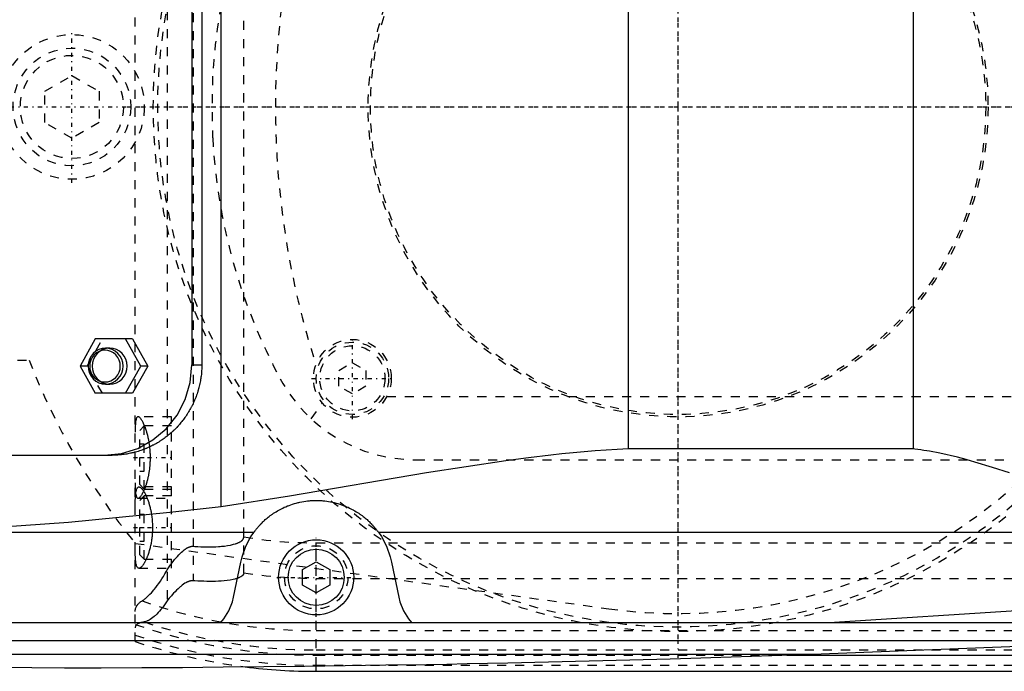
# Model space of a CAD drawing. Extents: x -602 to 174, y -90 to 90.
# Tile 8 of 14: x -373 to -264, y -62 to 10. Entities that reach past the tile are written whole.
import ezdxf

# ---------------------------------------------------------------- set-up
doc = ezdxf.new("R2010")
doc.units = 0
doc.linetypes.add('CENTER', pattern=[1.5, 0.45, -0.5, 0.05, -0.5])
doc.linetypes.add('DASHED', pattern=[2, 1, -1])
for name, color, linetype in [('AM_0', 7, 'CONTINUOUS'), ('AM_3', 7, 'DASHED'), ('AM_7', 7, 'CENTER')]:
    doc.layers.add(name, color=color, linetype=linetype)

msp = doc.modelspace()

# ---------------------------------------------------------------- linework, layer by layer
at = {"layer": 'AM_0', "color": 7, "linetype": 'CONTINUOUS'}
for p, q in [((-350.5, -44.22), (-350.5, 44.22)), ((-305.5, -37.8), (-305.5, 37.8)), ((-274, -37.8), (-274, 37.8)), ((-353.75, 28.5), (-353.75, -28.5)), ((-352.64, 28.5), (-352.64, -28.5)), ((-364.41, -25.65), (-366.08, -28.65)), ((-360.29, -25.65), (-364.41, -25.65)), ((-359.39, -28.65), (-361.06, -25.65)), ((-360.29, -25.65), (-358.61, -28.65)), ((-362.82, -26.65), (-363.27, -26.65)), ((-366.08, -28.65), (-364.41, -31.65)), ((-361.06, -31.65), (-359.39, -28.65)), ((-358.61, -28.65), (-360.29, -31.65)), ((-358.61, -28.65), (-359.39, -28.65)), ((-353.75, -28.5), (-352.64, -28.5)), ((-363.27, -30.65), (-362.82, -30.65)), ((-360.29, -31.65), (-364.41, -31.65)), ((-274, -37.8), (-305.5, -37.8)), ((-450.34, -38.5), (-362.55, -38.5)), ((-383.81, -47), (-346.87, -47)), ((-333.13, -47), (-240.66, -47)), ((-349.12, -54.2), (-348.33, -50.31)), ((-341.5, -51.13), (-340, -50.27)), ((-341.5, -52.87), (-341.5, -51.13)), ((-340, -50.27), (-338.5, -51.13)), ((-338.5, -51.13), (-338.5, -52.87)), ((-331.67, -50.31), (-330.88, -54.2)), ((-340, -53.73), (-341.5, -52.87)), ((-338.5, -52.87), (-340, -53.73)), ((-283.32, -57), (-260, -55.5)), ((-494.4, -57), (-242.93, -57)), ((-462.76, -59), (-252.3, -59)), ((-285.14, -60.5), (-260, -59.5)), ((-431.04, -60.5), (-285.14, -60.5)), ((-287.95, -60.6), (50, -60.6)), ((-340, -62.39), (-340, -61.82)), ((-340, -62.39), (50, -62.39))]:
    msp.add_line(p, q, dxfattribs=at)
for points in [[(-363.27, -26.65), (-363.65, -26.69), (-364.01, -26.8), (-364.35, -26.99), (-364.64, -27.24), (-364.88, -27.54), (-365.06, -27.88), (-365.17, -28.26), (-365.21, -28.65), (-365.17, -29.04), (-365.06, -29.42), (-364.88, -29.76), (-364.64, -30.06), (-364.35, -30.31), (-364.01, -30.5), (-363.65, -30.61), (-363.27, -30.65), (-362.9, -30.61), (-362.53, -30.5), (-362.2, -30.31), (-361.91, -30.06), (-361.67, -29.76), (-361.49, -29.42), (-361.38, -29.04), (-361.34, -28.65), (-361.38, -28.26), (-361.49, -27.88), (-361.67, -27.54), (-361.91, -27.24), (-362.2, -26.99), (-362.53, -26.8), (-362.9, -26.69)], [(-363.34, -30.4), (-363.01, -30.37), (-362.69, -30.27), (-362.4, -30.11), (-362.14, -29.89), (-361.93, -29.62), (-361.78, -29.32), (-361.68, -28.99), (-361.65, -28.65), (-361.68, -28.31), (-361.78, -27.98), (-361.93, -27.68), (-362.14, -27.41), (-362.4, -27.19), (-362.69, -27.03), (-363.01, -26.93), (-363.34, -26.9), (-363.67, -26.93), (-363.99, -27.03), (-364.28, -27.19), (-364.53, -27.41), (-364.74, -27.68), (-364.9, -27.98), (-365, -28.31), (-365.03, -28.65), (-365, -28.99), (-364.9, -29.32), (-364.74, -29.62), (-364.53, -29.89), (-364.28, -30.11), (-363.99, -30.27), (-363.67, -30.37)]]:
    msp.add_lwpolyline(points, close=True, dxfattribs=at)
for points in [[(-362.82, -30.65), (-362.44, -30.61), (-362.08, -30.5), (-361.75, -30.31), (-361.45, -30.06), (-361.21, -29.76), (-361.04, -29.42), (-360.93, -29.04), (-360.89, -28.65), (-360.93, -28.26), (-361.04, -27.88), (-361.21, -27.54), (-361.45, -27.24), (-361.75, -26.99), (-362.08, -26.8), (-362.44, -26.69), (-362.82, -26.65)], [(-363.41, -38.5), (-361.52, -38.31), (-359.71, -37.74), (-358.04, -36.81), (-356.58, -35.57), (-355.38, -34.06), (-354.48, -32.33), (-353.93, -30.45), (-353.75, -28.5)]]:
    msp.add_lwpolyline(points, dxfattribs=at)
for points in [[(-352.64, -28.5, 0), (-352.64, -28.57, 0), (-352.64, -28.71, 0), (-352.64, -28.85, 0), (-352.65, -28.92, 0), (-352.65, -28.99, 0), (-352.66, -29.14, 0), (-352.67, -29.28, 0), (-352.68, -29.42, 0), (-352.69, -29.56, 0), (-352.71, -29.71, 0), (-352.72, -29.78, 0), (-352.73, -29.85, 0), (-352.75, -30, 0), (-352.77, -30.14, 0), (-352.8, -30.28, 0), (-352.82, -30.43, 0), (-352.85, -30.57, 0), (-352.87, -30.64, 0), (-352.88, -30.71, 0), (-352.92, -30.86, 0), (-352.95, -31, 0), (-352.97, -31.07, 0), (-352.99, -31.14, 0), (-353.03, -31.29, 0), (-353.07, -31.43, 0), (-353.09, -31.5, 0), (-353.12, -31.57, 0), (-353.16, -31.71, 0), (-353.21, -31.85, 0), (-353.26, -31.99, 0), (-353.31, -32.13, 0), (-353.37, -32.27, 0), (-353.4, -32.33, 0), (-353.43, -32.4, 0), (-353.48, -32.54, 0), (-353.54, -32.67, 0), (-353.61, -32.81, 0), (-353.67, -32.94, 0), (-353.74, -33.07, 0), (-353.77, -33.14, 0), (-353.81, -33.2, 0), (-353.88, -33.33, 0), (-353.95, -33.46, 0), (-354.02, -33.59, 0), (-354.1, -33.72, 0), (-354.17, -33.84, 0), (-354.21, -33.9, 0), (-354.25, -33.97, 0), (-354.33, -34.09, 0), (-354.42, -34.21, 0), (-354.5, -34.33, 0), (-354.58, -34.44, 0), (-354.67, -34.56, 0), (-354.71, -34.62, 0), (-354.76, -34.67, 0), (-354.85, -34.79, 0), (-354.94, -34.9, 0), (-355.03, -35.01, 0), (-355.12, -35.12, 0), (-355.22, -35.22, 0), (-355.26, -35.27, 0), (-355.31, -35.33, 0), (-355.41, -35.43, 0), (-355.5, -35.53, 0), (-355.55, -35.58, 0), (-355.6, -35.63, 0), (-355.7, -35.72, 0), (-355.8, -35.82, 0), (-355.86, -35.87, 0), (-355.91, -35.92, 0), (-356.01, -36.01, 0), (-356.12, -36.1, 0), (-356.23, -36.2, 0), (-356.34, -36.29, 0), (-356.45, -36.38, 0), (-356.51, -36.42, 0), (-356.56, -36.47, 0), (-356.68, -36.55, 0), (-356.8, -36.64, 0), (-356.91, -36.72, 0), (-357.03, -36.8, 0), (-357.16, -36.88, 0), (-357.22, -36.92, 0), (-357.28, -36.96, 0), (-357.4, -37.04, 0), (-357.53, -37.12, 0), (-357.65, -37.19, 0), (-357.78, -37.26, 0), (-357.91, -37.33, 0), (-357.97, -37.37, 0), (-358.04, -37.4, 0), (-358.17, -37.47, 0), (-358.3, -37.53, 0), (-358.43, -37.59, 0), (-358.57, -37.65, 0), (-358.7, -37.71, 0), (-358.77, -37.74, 0), (-358.84, -37.77, 0), (-358.97, -37.82, 0), (-359.11, -37.88, 0), (-359.25, -37.93, 0), (-359.39, -37.97, 0), (-359.53, -38.02, 0), (-359.6, -38.04, 0), (-359.67, -38.07, 0), (-359.81, -38.11, 0), (-359.95, -38.15, 0), (-360.02, -38.17, 0), (-360.09, -38.18, 0), (-360.23, -38.22, 0), (-360.37, -38.25, 0), (-360.44, -38.27, 0), (-360.51, -38.28, 0), (-360.65, -38.31, 0), (-360.8, -38.34, 0), (-360.94, -38.37, 0), (-361.08, -38.39, 0), (-361.22, -38.41, 0), (-361.29, -38.42, 0), (-361.36, -38.43, 0), (-361.5, -38.44, 0), (-361.65, -38.46, 0), (-361.79, -38.47, 0), (-361.93, -38.48, 0), (-362.07, -38.49, 0), (-362.14, -38.49, 0), (-362.21, -38.49, 0), (-362.35, -38.5, 0), (-362.48, -38.5, 0), (-362.55, -38.5, 0)], [(-305.5, -37.8, 0), (-306.72, -37.86, 0), (-309.16, -38.02, 0), (-311.61, -38.23, 0), (-312.84, -38.35, 0), (-314.08, -38.49, 0), (-316.55, -38.79, 0), (-319.04, -39.12, 0), (-327.81, -40.46, 0), (-342.95, -43.01, 0), (-350.5, -44.22, 0)], [(-263.36, -40.46, 0), (-265.27, -39.84, 0), (-267.2, -39.26, 0), (-268.16, -38.99, 0), (-269.12, -38.73, 0), (-271.06, -38.28, 0), (-272.2, -38.06, 0), (-272.53, -38.01, 0), (-272.85, -37.96, 0), (-273.02, -37.93, 0), (-273.18, -37.91, 0), (-273.51, -37.86, 0), (-273.84, -37.82, 0), (-274, -37.8, 0)], [(-346.87, -47, 0), (-346.86, -46.98, 0), (-346.83, -46.93, 0), (-346.79, -46.89, 0), (-346.77, -46.86, 0), (-346.75, -46.84, 0), (-346.71, -46.78, 0), (-346.67, -46.73, 0), (-346.62, -46.67, 0), (-346.57, -46.61, 0), (-346.52, -46.55, 0), (-346.49, -46.51, 0), (-346.46, -46.48, 0), (-346.4, -46.41, 0), (-346.34, -46.34, 0), (-346.28, -46.27, 0), (-346.21, -46.19, 0), (-346.13, -46.11, 0), (-346.1, -46.08, 0), (-346.06, -46.04, 0), (-345.98, -45.96, 0), (-345.89, -45.87, 0), (-345.85, -45.83, 0), (-345.8, -45.79, 0), (-345.71, -45.71, 0), (-345.62, -45.62, 0), (-345.57, -45.58, 0), (-345.52, -45.53, 0), (-345.41, -45.45, 0), (-345.3, -45.36, 0), (-345.19, -45.27, 0), (-345.07, -45.18, 0), (-344.95, -45.09, 0), (-344.89, -45.05, 0), (-344.83, -45.01, 0), (-344.7, -44.92, 0), (-344.57, -44.83, 0), (-344.43, -44.75, 0), (-344.29, -44.66, 0), (-344.14, -44.58, 0), (-344.07, -44.54, 0), (-343.99, -44.5, 0), (-343.84, -44.42, 0), (-343.68, -44.34, 0), (-343.52, -44.26, 0), (-343.35, -44.19, 0), (-343.17, -44.11, 0), (-343.08, -44.08, 0), (-342.99, -44.04, 0), (-342.8, -43.97, 0), (-342.61, -43.91, 0), (-342.41, -43.85, 0), (-342.21, -43.79, 0), (-342, -43.74, 0), (-341.9, -43.72, 0), (-341.8, -43.69, 0), (-341.59, -43.65, 0), (-341.38, -43.61, 0), (-341.16, -43.58, 0), (-340.95, -43.55, 0), (-340.74, -43.53, 0), (-340.63, -43.52, 0), (-340.52, -43.52, 0), (-340.31, -43.51, 0), (-340.1, -43.5, 0), (-340, -43.5, 0), (-339.9, -43.5, 0), (-339.69, -43.51, 0), (-339.48, -43.52, 0), (-339.37, -43.52, 0), (-339.26, -43.53, 0), (-339.05, -43.55, 0), (-338.84, -43.58, 0), (-338.62, -43.61, 0), (-338.41, -43.65, 0), (-338.2, -43.69, 0), (-338.1, -43.72, 0), (-338, -43.74, 0), (-337.79, -43.79, 0), (-337.59, -43.85, 0), (-337.39, -43.91, 0), (-337.2, -43.97, 0), (-337.01, -44.04, 0), (-336.92, -44.08, 0), (-336.83, -44.11, 0), (-336.65, -44.19, 0), (-336.48, -44.26, 0), (-336.32, -44.34, 0), (-336.16, -44.42, 0), (-336.01, -44.5, 0), (-335.93, -44.54, 0), (-335.86, -44.58, 0), (-335.71, -44.66, 0), (-335.57, -44.75, 0), (-335.43, -44.83, 0), (-335.3, -44.92, 0), (-335.17, -45.01, 0), (-335.11, -45.05, 0), (-335.05, -45.09, 0), (-334.93, -45.18, 0), (-334.81, -45.27, 0), (-334.7, -45.36, 0), (-334.59, -45.45, 0), (-334.48, -45.53, 0), (-334.43, -45.58, 0), (-334.38, -45.62, 0), (-334.29, -45.71, 0), (-334.2, -45.79, 0), (-334.15, -45.83, 0), (-334.11, -45.87, 0), (-334.02, -45.96, 0), (-333.94, -46.04, 0), (-333.9, -46.08, 0), (-333.87, -46.11, 0), (-333.79, -46.19, 0), (-333.72, -46.27, 0), (-333.66, -46.34, 0), (-333.6, -46.41, 0), (-333.54, -46.48, 0), (-333.51, -46.51, 0), (-333.48, -46.55, 0), (-333.43, -46.61, 0), (-333.38, -46.67, 0), (-333.33, -46.73, 0), (-333.29, -46.78, 0), (-333.25, -46.84, 0), (-333.23, -46.86, 0), (-333.21, -46.89, 0), (-333.17, -46.93, 0), (-333.14, -46.98, 0), (-333.13, -47, 0)], [(-350.5, -44.22, 0), (-356.16, -44.84, 0), (-367.37, -45.92, 0), (-378.39, -46.72, 0), (-383.81, -47, 0)], [(-348.33, -50.31, 0), (-348.19, -49.72, 0), (-347.78, -48.57, 0), (-347.21, -47.5, 0), (-346.87, -47, 0)], [(-333.13, -47, 0), (-332.79, -47.5, 0), (-332.22, -48.57, 0), (-331.81, -49.72, 0), (-331.67, -50.31, 0)], [(-350.53, -57, 0), (-350.19, -56.59, 0), (-349.64, -55.69, 0), (-349.25, -54.71, 0), (-349.12, -54.2, 0)], [(-330.88, -54.2, 0), (-330.75, -54.71, 0), (-330.36, -55.69, 0), (-329.81, -56.59, 0), (-329.47, -57, 0)], [(-431.04, -60.5, 0), (-429.24, -60.57, 0), (-425.62, -60.71, 0), (-422.01, -60.83, 0), (-420.21, -60.9, 0), (-418.4, -60.96, 0), (-414.79, -61.07, 0), (-411.17, -61.18, 0), (-407.56, -61.29, 0), (-403.95, -61.38, 0), (-400.33, -61.47, 0), (-398.53, -61.51, 0), (-396.72, -61.56, 0), (-393.11, -61.63, 0), (-389.49, -61.7, 0), (-385.88, -61.77, 0), (-382.26, -61.82, 0), (-378.65, -61.87, 0), (-376.84, -61.9, 0), (-375.04, -61.92, 0), (-371.42, -61.96, 0), (-367.81, -61.99, 0), (-366, -62, 0)], [(-366, -62, 0), (-363.75, -61.99, 0), (-359.26, -61.97, 0), (-354.77, -61.95, 0), (-352.52, -61.93, 0), (-350.27, -61.91, 0), (-345.78, -61.87, 0), (-341.29, -61.82, 0), (-336.8, -61.76, 0), (-332.3, -61.69, 0), (-327.81, -61.62, 0), (-325.56, -61.58, 0), (-323.32, -61.53, 0), (-318.83, -61.44, 0), (-314.33, -61.34, 0), (-309.84, -61.24, 0), (-305.35, -61.12, 0), (-300.86, -61, 0), (-298.61, -60.93, 0), (-296.37, -60.86, 0), (-291.88, -60.72, 0), (-287.39, -60.58, 0), (-285.14, -60.5, 0)]]:
    msp.add_polyline3d(points, dxfattribs=at)
for radius in [4.15, 3.1]:
    msp.add_circle((-340, -52), radius, dxfattribs=at)
msp.add_arc((-340, 0), 62.39, 262.764, 270, dxfattribs=at)
at = {"layer": 'AM_3', "color": 6, "linetype": 'DASHED'}
for p, q in [((-360, -59.1), (-360, 59.1)), ((-356.48, 54.6), (-356.48, -54.6)), ((-353.58, 52.38), (-353.58, -52.38)), ((-348, -51.49), (-348, 51.49)), ((-370, 1.73), (-367, 3.46)), ((-367, 3.46), (-364, 1.73)), ((-370, -1.73), (-370, 1.73)), ((-364, 1.73), (-364, -1.73)), ((-367, -3.46), (-370, -1.73)), ((-364, -1.73), (-367, -3.46)), ((-365.3, -28.65), (-363.63, -25.65)), ((-375, -28), (-371.73, -28)), ((-337.5, -29.13), (-336, -28.27)), ((-336, -28.27), (-334.5, -29.13)), ((-365.3, -28.65), (-366.08, -28.65)), ((-363.63, -31.65), (-365.3, -28.65)), ((-337.5, -30.87), (-337.5, -29.13)), ((-334.5, -29.13), (-334.5, -30.87)), ((-336, -31.73), (-337.5, -30.87)), ((-334.5, -30.87), (-336, -31.73)), ((-332.19, -32), (-247.81, -32)), ((-340.54, -34.48), (-339.33, -32.73)), ((-356, -34.25), (-359.69, -34.25)), ((-356, -51), (-356, -34.25)), ((-359, -35.25), (-359.5, -35.75)), ((-359.5, -41.75), (-359.5, -35.75)), ((-356, -35.25), (-359, -35.25)), ((-359, -42.25), (-359, -35.25)), ((-359.5, -37.25), (-359, -37.25)), ((-359.5, -38.75), (-359, -38.75)), ((-329, -39), (-251, -39)), ((-359.5, -40.25), (-359, -40.25)), ((-356, -42), (-359.59, -42)), ((-359.5, -41.75), (-359, -42.25)), ((-359, -42.25), (-356, -42.25)), ((-359.69, -43.25), (-356, -43.25)), ((-359, -43), (-359.5, -43.5)), ((-359.5, -49.5), (-359.5, -43.5)), ((-356, -43), (-359, -43)), ((-359, -50), (-359, -43)), ((-359.5, -45), (-359, -45)), ((-359.5, -46.5), (-359, -46.5)), ((-360.01, -48.25), (-307.66, -55.47)), ((-359.5, -48), (-359, -48)), ((-340, -61.82), (-340, -48.19)), ((-340, -48.19), (-225.1, -48.19)), ((-359.5, -49.5), (-359, -50)), ((-359, -50), (-356, -50)), ((-359.59, -51), (-356, -51)), ((-340, -52.11), (50, -52.11)), ((-340, -57.89), (-246.27, -57.89)), ((-340, -60.02), (50, -60.02)), ((-340, -60.6), (-287.95, -60.6)), ((-340, -61.72), (50, -61.72))]:
    msp.add_line(p, q, dxfattribs=at)
msp.add_lwpolyline([(-362.82, -26.65), (-363.2, -26.69), (-363.56, -26.8), (-363.89, -26.99), (-364.19, -27.24), (-364.43, -27.54), (-364.61, -27.88), (-364.72, -28.26), (-364.75, -28.65), (-364.72, -29.04), (-364.61, -29.42), (-364.43, -29.76), (-364.19, -30.06), (-363.89, -30.31), (-363.56, -30.5), (-363.2, -30.61), (-362.82, -30.65)], dxfattribs=at)
for points in [[(-359.69, -34.25, 0), (-359.7, -34.25, 0), (-359.74, -34.26, 0), (-359.78, -34.28, 0), (-359.79, -34.3, 0), (-359.81, -34.32, 0), (-359.84, -34.36, 0), (-359.87, -34.42, 0), (-359.89, -34.48, 0), (-359.91, -34.56, 0), (-359.93, -34.65, 0), (-359.94, -34.7, 0), (-359.95, -34.75, 0), (-359.96, -34.86, 0), (-359.97, -34.99, 0), (-359.98, -35.11, 0), (-359.99, -35.25, 0), (-359.99, -35.4, 0), (-360, -35.47, 0), (-360, -35.55, 0), (-360, -35.71, 0), (-360, -35.87, 0), (-360, -35.96, 0)], [(-358.96, -35.25, 0), (-358.98, -35.2, 0), (-359.03, -35.1, 0), (-359.07, -35, 0), (-359.09, -34.95, 0), (-359.12, -34.91, 0), (-359.16, -34.82, 0), (-359.21, -34.74, 0), (-359.25, -34.67, 0), (-359.29, -34.6, 0), (-359.34, -34.53, 0), (-359.36, -34.51, 0), (-359.38, -34.48, 0), (-359.42, -34.43, 0), (-359.46, -34.38, 0), (-359.5, -34.34, 0), (-359.54, -34.31, 0), (-359.57, -34.29, 0), (-359.59, -34.28, 0), (-359.61, -34.27, 0), (-359.64, -34.26, 0), (-359.67, -34.25, 0), (-359.69, -34.25, 0)], [(-358.86, -42, 0), (-358.86, -41.98, 0), (-358.84, -41.93, 0), (-358.82, -41.88, 0), (-358.81, -41.86, 0), (-358.81, -41.83, 0), (-358.79, -41.78, 0), (-358.77, -41.73, 0), (-358.76, -41.68, 0), (-358.74, -41.63, 0), (-358.72, -41.58, 0), (-358.71, -41.55, 0), (-358.71, -41.52, 0), (-358.69, -41.47, 0), (-358.67, -41.41, 0), (-358.66, -41.35, 0), (-358.64, -41.29, 0), (-358.63, -41.24, 0), (-358.62, -41.21, 0), (-358.61, -41.18, 0), (-358.6, -41.12, 0), (-358.58, -41.05, 0), (-358.57, -41.02, 0), (-358.57, -40.99, 0), (-358.55, -40.93, 0), (-358.54, -40.87, 0), (-358.53, -40.84, 0), (-358.53, -40.8, 0), (-358.51, -40.74, 0), (-358.5, -40.67, 0), (-358.49, -40.61, 0), (-358.48, -40.54, 0), (-358.46, -40.48, 0), (-358.46, -40.44, 0), (-358.45, -40.41, 0), (-358.44, -40.34, 0), (-358.43, -40.27, 0), (-358.42, -40.2, 0), (-358.41, -40.14, 0), (-358.4, -40.07, 0), (-358.4, -40.03, 0), (-358.39, -40, 0), (-358.38, -39.93, 0), (-358.38, -39.86, 0), (-358.37, -39.79, 0), (-358.36, -39.72, 0), (-358.36, -39.65, 0), (-358.35, -39.61, 0), (-358.35, -39.58, 0), (-358.34, -39.51, 0), (-358.34, -39.43, 0), (-358.33, -39.36, 0), (-358.33, -39.29, 0), (-358.33, -39.22, 0), (-358.33, -39.19, 0), (-358.32, -39.15, 0), (-358.32, -39.08, 0), (-358.32, -39.01, 0), (-358.32, -38.94, 0), (-358.32, -38.87, 0), (-358.32, -38.8, 0), (-358.32, -38.77, 0), (-358.32, -38.73, 0), (-358.32, -38.66, 0), (-358.32, -38.59, 0), (-358.32, -38.56, 0), (-358.32, -38.52, 0), (-358.32, -38.45, 0), (-358.32, -38.38, 0), (-358.32, -38.35, 0), (-358.33, -38.31, 0), (-358.33, -38.24, 0), (-358.33, -38.17, 0), (-358.34, -38.1, 0), (-358.34, -38.03, 0), (-358.35, -37.96, 0), (-358.35, -37.92, 0), (-358.35, -37.89, 0), (-358.36, -37.82, 0), (-358.37, -37.75, 0), (-358.37, -37.68, 0), (-358.38, -37.61, 0), (-358.39, -37.54, 0), (-358.39, -37.5, 0), (-358.4, -37.47, 0), (-358.41, -37.4, 0), (-358.42, -37.33, 0), (-358.43, -37.26, 0), (-358.44, -37.19, 0), (-358.45, -37.12, 0), (-358.45, -37.09, 0), (-358.46, -37.06, 0), (-358.47, -36.99, 0), (-358.48, -36.92, 0), (-358.49, -36.86, 0), (-358.51, -36.79, 0), (-358.52, -36.73, 0), (-358.53, -36.7, 0), (-358.53, -36.66, 0), (-358.55, -36.6, 0), (-358.56, -36.54, 0), (-358.57, -36.48, 0), (-358.59, -36.41, 0), (-358.6, -36.35, 0), (-358.61, -36.32, 0), (-358.62, -36.29, 0), (-358.63, -36.23, 0), (-358.65, -36.18, 0), (-358.66, -36.15, 0), (-358.67, -36.12, 0), (-358.68, -36.06, 0), (-358.7, -36.01, 0), (-358.71, -35.98, 0), (-358.71, -35.95, 0), (-358.73, -35.9, 0), (-358.75, -35.84, 0), (-358.76, -35.79, 0), (-358.78, -35.74, 0), (-358.8, -35.69, 0), (-358.81, -35.67, 0), (-358.81, -35.64, 0), (-358.83, -35.59, 0), (-358.85, -35.54, 0), (-358.86, -35.5, 0), (-358.88, -35.45, 0), (-358.9, -35.41, 0), (-358.91, -35.38, 0), (-358.92, -35.36, 0), (-358.94, -35.32, 0), (-358.95, -35.27, 0), (-358.96, -35.25, 0)], [(-360, -41.54, 0), (-360, -41.63, 0), (-360, -41.79, 0), (-360, -41.95, 0), (-360, -42.03, 0), (-359.99, -42.1, 0), (-359.99, -42.25, 0), (-359.98, -42.39, 0), (-359.97, -42.51, 0), (-359.96, -42.64, 0), (-359.95, -42.75, 0), (-359.94, -42.8, 0), (-359.93, -42.85, 0), (-359.91, -42.94, 0), (-359.89, -43.02, 0), (-359.87, -43.08, 0), (-359.84, -43.14, 0), (-359.81, -43.18, 0), (-359.79, -43.2, 0), (-359.78, -43.22, 0), (-359.74, -43.24, 0), (-359.7, -43.25, 0), (-359.69, -43.25, 0)], [(-360, -44.5, 0), (-360, -44.38, 0), (-360, -44.13, 0), (-360, -43.9, 0), (-360, -43.78, 0), (-359.99, -43.67, 0), (-359.99, -43.47, 0), (-359.98, -43.27, 0), (-359.97, -43.09, 0), (-359.96, -42.92, 0), (-359.94, -42.75, 0), (-359.93, -42.68, 0), (-359.92, -42.6, 0), (-359.9, -42.47, 0), (-359.87, -42.35, 0), (-359.84, -42.25, 0), (-359.8, -42.17, 0), (-359.76, -42.1, 0), (-359.74, -42.07, 0), (-359.72, -42.05, 0), (-359.67, -42.02, 0), (-359.62, -42, 0), (-359.59, -42, 0)], [(-359.59, -42, 0), (-359.58, -42, 0), (-359.55, -42, 0), (-359.52, -42.01, 0), (-359.51, -42.02, 0), (-359.49, -42.02, 0), (-359.46, -42.04, 0), (-359.43, -42.06, 0), (-359.4, -42.08, 0), (-359.37, -42.1, 0), (-359.33, -42.13, 0), (-359.32, -42.15, 0), (-359.3, -42.17, 0), (-359.26, -42.2, 0), (-359.23, -42.25, 0), (-359.19, -42.29, 0), (-359.16, -42.34, 0), (-359.12, -42.39, 0), (-359.1, -42.42, 0), (-359.08, -42.45, 0), (-359.05, -42.51, 0), (-359.01, -42.57, 0), (-358.99, -42.6, 0), (-358.97, -42.63, 0), (-358.93, -42.7, 0), (-358.9, -42.77, 0), (-358.88, -42.81, 0), (-358.86, -42.85, 0), (-358.82, -42.92, 0), (-358.78, -43, 0), (-358.75, -43.09, 0), (-358.71, -43.17, 0), (-358.68, -43.26, 0), (-358.66, -43.3, 0), (-358.64, -43.34, 0), (-358.61, -43.43, 0), (-358.58, -43.53, 0), (-358.54, -43.62, 0), (-358.51, -43.73, 0), (-358.48, -43.83, 0), (-358.46, -43.88, 0), (-358.45, -43.93, 0), (-358.42, -44.04, 0), (-358.39, -44.16, 0), (-358.36, -44.27, 0), (-358.33, -44.39, 0), (-358.3, -44.51, 0), (-358.29, -44.57, 0), (-358.28, -44.63, 0), (-358.25, -44.75, 0), (-358.23, -44.87, 0), (-358.21, -45, 0), (-358.19, -45.13, 0), (-358.17, -45.26, 0), (-358.16, -45.32, 0), (-358.15, -45.39, 0), (-358.14, -45.52, 0), (-358.13, -45.65, 0), (-358.12, -45.78, 0), (-358.11, -45.91, 0), (-358.1, -46.04, 0), (-358.1, -46.11, 0), (-358.09, -46.17, 0), (-358.09, -46.31, 0), (-358.09, -46.44, 0), (-358.09, -46.5, 0), (-358.09, -46.56, 0), (-358.09, -46.69, 0), (-358.09, -46.83, 0), (-358.1, -46.89, 0), (-358.1, -46.96, 0), (-358.11, -47.09, 0), (-358.12, -47.22, 0), (-358.13, -47.35, 0), (-358.14, -47.48, 0), (-358.15, -47.61, 0), (-358.16, -47.68, 0), (-358.17, -47.74, 0), (-358.19, -47.87, 0), (-358.21, -48, 0), (-358.23, -48.13, 0), (-358.25, -48.25, 0), (-358.28, -48.37, 0), (-358.29, -48.43, 0), (-358.3, -48.49, 0), (-358.33, -48.61, 0), (-358.36, -48.73, 0), (-358.39, -48.84, 0), (-358.42, -48.96, 0), (-358.45, -49.07, 0), (-358.46, -49.12, 0), (-358.48, -49.17, 0), (-358.51, -49.27, 0), (-358.54, -49.38, 0), (-358.58, -49.47, 0), (-358.61, -49.57, 0), (-358.64, -49.66, 0), (-358.66, -49.7, 0), (-358.68, -49.74, 0), (-358.71, -49.83, 0), (-358.75, -49.91, 0), (-358.78, -50, 0), (-358.82, -50.08, 0), (-358.86, -50.15, 0), (-358.88, -50.19, 0), (-358.9, -50.23, 0), (-358.93, -50.3, 0), (-358.97, -50.37, 0), (-358.99, -50.4, 0), (-359.01, -50.43, 0), (-359.05, -50.49, 0), (-359.08, -50.55, 0), (-359.1, -50.58, 0), (-359.12, -50.61, 0), (-359.16, -50.66, 0), (-359.19, -50.71, 0), (-359.23, -50.75, 0), (-359.26, -50.8, 0), (-359.3, -50.83, 0), (-359.32, -50.85, 0), (-359.33, -50.87, 0), (-359.37, -50.9, 0), (-359.4, -50.92, 0), (-359.43, -50.94, 0), (-359.46, -50.96, 0), (-359.49, -50.98, 0), (-359.51, -50.98, 0), (-359.52, -50.99, 0), (-359.55, -51, 0), (-359.58, -51, 0), (-359.59, -51, 0)], [(-359.06, -42.48, 0), (-359.05, -42.44, 0), (-359.01, -42.37, 0), (-358.98, -42.29, 0), (-358.96, -42.25, 0)], [(-358.96, -42.25, 0), (-358.95, -42.21, 0), (-358.91, -42.13, 0), (-358.88, -42.04, 0), (-358.86, -42, 0)], [(-359.69, -43.25, 0), (-359.67, -43.25, 0), (-359.65, -43.24, 0), (-359.62, -43.24, 0), (-359.6, -43.23, 0), (-359.59, -43.22, 0), (-359.56, -43.2, 0), (-359.53, -43.18, 0), (-359.49, -43.15, 0), (-359.46, -43.12, 0), (-359.42, -43.08, 0), (-359.41, -43.06, 0), (-359.39, -43.03, 0), (-359.35, -42.98, 0), (-359.31, -42.93, 0), (-359.28, -42.87, 0), (-359.24, -42.81, 0), (-359.2, -42.75, 0), (-359.18, -42.71, 0), (-359.16, -42.67, 0), (-359.12, -42.6, 0), (-359.08, -42.52, 0), (-359.06, -42.48, 0)], [(-353.58, -48.57, 0), (-353.41, -48.58, 0), (-353.07, -48.6, 0), (-352.74, -48.62, 0), (-352.57, -48.62, 0), (-352.4, -48.63, 0), (-352.07, -48.63, 0), (-351.74, -48.63, 0), (-351.42, -48.63, 0), (-351.1, -48.62, 0), (-350.78, -48.6, 0), (-350.62, -48.58, 0), (-350.46, -48.57, 0), (-350.14, -48.54, 0), (-349.8, -48.49, 0), (-349.46, -48.43, 0), (-349.13, -48.35, 0), (-348.95, -48.3, 0), (-348.9, -48.28, 0), (-348.85, -48.27, 0), (-348.82, -48.26, 0), (-348.8, -48.25, 0), (-348.75, -48.23, 0), (-348.69, -48.21, 0), (-348.67, -48.2, 0), (-348.64, -48.19, 0), (-348.59, -48.16, 0), (-348.54, -48.14, 0), (-348.51, -48.13, 0), (-348.49, -48.11, 0), (-348.44, -48.09, 0), (-348.39, -48.06, 0), (-348.34, -48.03, 0), (-348.3, -48, 0), (-348.25, -47.97, 0), (-348.23, -47.95, 0), (-348.21, -47.93, 0), (-348.19, -47.91, 0), (-348.18, -47.9, 0), (-348.17, -47.9, 0), (-348.17, -47.89, 0), (-348.17, -47.89, 0), (-348.16, -47.88, 0), (-348.15, -47.88, 0), (-348.15, -47.87, 0), (-348.14, -47.86, 0), (-348.13, -47.86, 0), (-348.13, -47.85, 0), (-348.13, -47.85, 0), (-348.12, -47.84, 0), (-348.12, -47.83, 0), (-348.11, -47.83, 0), (-348.11, -47.82, 0), (-348.1, -47.81, 0), (-348.1, -47.81, 0), (-348.09, -47.81, 0), (-348.09, -47.8, 0), (-348.08, -47.79, 0), (-348.08, -47.78, 0), (-348.07, -47.78, 0), (-348.07, -47.77, 0), (-348.07, -47.76, 0), (-348.07, -47.76, 0), (-348.06, -47.75, 0), (-348.06, -47.74, 0), (-348.05, -47.73, 0), (-348.05, -47.73, 0), (-348.04, -47.72, 0), (-348.04, -47.71, 0), (-348.04, -47.71, 0), (-348.04, -47.7, 0), (-348.03, -47.69, 0), (-348.03, -47.69, 0), (-348.03, -47.68, 0), (-348.03, -47.67, 0), (-348.02, -47.67, 0), (-348.02, -47.66, 0), (-348.02, -47.66, 0), (-348.02, -47.65, 0), (-348.02, -47.64, 0), (-348.01, -47.63, 0), (-348.01, -47.62, 0), (-348.01, -47.61, 0), (-348.01, -47.61, 0), (-348.01, -47.6, 0), (-348.01, -47.59, 0), (-348, -47.58, 0), (-348, -47.57, 0), (-348, -47.57, 0), (-348, -47.56, 0), (-348, -47.55, 0), (-348, -47.55, 0), (-348, -47.54, 0), (-348, -47.53, 0), (-348, -47.52, 0)], [(-359.59, -51, 0), (-359.62, -51, 0), (-359.67, -50.98, 0), (-359.72, -50.95, 0), (-359.74, -50.93, 0), (-359.76, -50.9, 0), (-359.8, -50.83, 0), (-359.84, -50.75, 0), (-359.87, -50.65, 0), (-359.9, -50.53, 0), (-359.92, -50.4, 0), (-359.93, -50.32, 0), (-359.94, -50.25, 0), (-359.96, -50.08, 0), (-359.97, -49.91, 0), (-359.98, -49.73, 0), (-359.99, -49.53, 0), (-359.99, -49.33, 0), (-360, -49.22, 0), (-360, -49.1, 0), (-360, -48.87, 0), (-360, -48.62, 0), (-360, -48.5, 0)], [(-356.48, -51.17, 0), (-356.4, -51.06, 0), (-356.26, -50.84, 0), (-356.11, -50.63, 0), (-356.03, -50.53, 0), (-355.95, -50.43, 0), (-355.8, -50.23, 0), (-355.65, -50.04, 0), (-355.49, -49.85, 0), (-355.34, -49.68, 0), (-355.19, -49.52, 0), (-355.11, -49.44, 0), (-355.03, -49.36, 0), (-354.88, -49.22, 0), (-354.74, -49.09, 0), (-354.58, -48.96, 0), (-354.49, -48.89, 0), (-354.46, -48.88, 0), (-354.43, -48.86, 0), (-354.42, -48.85, 0), (-354.41, -48.84, 0), (-354.38, -48.82, 0), (-354.35, -48.8, 0), (-354.32, -48.78, 0), (-354.29, -48.77, 0), (-354.26, -48.75, 0), (-354.25, -48.74, 0), (-354.24, -48.73, 0), (-354.21, -48.72, 0), (-354.18, -48.7, 0), (-354.16, -48.7, 0), (-354.15, -48.69, 0), (-354.12, -48.68, 0), (-354.08, -48.66, 0), (-354.07, -48.66, 0), (-354.05, -48.65, 0), (-354.02, -48.64, 0), (-353.99, -48.63, 0), (-353.96, -48.62, 0), (-353.93, -48.61, 0), (-353.9, -48.6, 0), (-353.88, -48.59, 0), (-353.86, -48.59, 0), (-353.83, -48.58, 0), (-353.8, -48.58, 0), (-353.76, -48.57, 0), (-353.73, -48.57, 0), (-353.7, -48.57, 0), (-353.68, -48.57, 0), (-353.66, -48.57, 0), (-353.63, -48.57, 0), (-353.6, -48.57, 0), (-353.58, -48.57, 0)], [(-359.24, -54.6, 0), (-359.18, -54.57, 0), (-359.06, -54.49, 0), (-358.94, -54.39, 0), (-358.87, -54.34, 0), (-358.8, -54.28, 0), (-358.66, -54.16, 0), (-358.52, -54.02, 0), (-358.37, -53.87, 0), (-358.21, -53.71, 0), (-358.05, -53.53, 0), (-357.97, -53.43, 0), (-357.89, -53.34, 0), (-357.72, -53.13, 0), (-357.56, -52.91, 0), (-357.39, -52.68, 0), (-357.22, -52.44, 0), (-357.05, -52.18, 0), (-356.97, -52.04, 0), (-356.88, -51.91, 0), (-356.72, -51.62, 0), (-356.55, -51.33, 0), (-356.48, -51.17, 0)], [(-348, -51.49, 0), (-348, -51.5, 0), (-348, -51.51, 0), (-348, -51.52, 0), (-348, -51.52, 0), (-348, -51.53, 0), (-348, -51.53, 0), (-348, -51.54, 0), (-348.01, -51.55, 0), (-348.01, -51.56, 0), (-348.01, -51.57, 0), (-348.01, -51.57, 0), (-348.01, -51.58, 0), (-348.01, -51.59, 0), (-348.02, -51.6, 0), (-348.02, -51.6, 0), (-348.02, -51.61, 0), (-348.02, -51.62, 0), (-348.03, -51.63, 0), (-348.03, -51.63, 0), (-348.03, -51.64, 0), (-348.04, -51.65, 0), (-348.04, -51.65, 0), (-348.04, -51.66, 0), (-348.04, -51.67, 0), (-348.05, -51.67, 0), (-348.05, -51.68, 0), (-348.05, -51.68, 0), (-348.06, -51.69, 0), (-348.06, -51.7, 0), (-348.07, -51.7, 0), (-348.07, -51.71, 0), (-348.08, -51.72, 0), (-348.08, -51.72, 0), (-348.08, -51.73, 0), (-348.09, -51.73, 0), (-348.09, -51.74, 0), (-348.1, -51.75, 0), (-348.1, -51.76, 0), (-348.11, -51.76, 0), (-348.11, -51.77, 0), (-348.12, -51.77, 0), (-348.12, -51.78, 0), (-348.13, -51.78, 0), (-348.14, -51.79, 0), (-348.14, -51.8, 0), (-348.15, -51.8, 0), (-348.15, -51.81, 0), (-348.16, -51.81, 0), (-348.16, -51.82, 0), (-348.17, -51.82, 0), (-348.19, -51.84, 0), (-348.24, -51.87, 0), (-348.26, -51.89, 0), (-348.28, -51.91, 0), (-348.33, -51.93, 0), (-348.37, -51.96, 0), (-348.42, -51.99, 0), (-348.48, -52.01, 0), (-348.53, -52.04, 0), (-348.55, -52.05, 0), (-348.58, -52.06, 0), (-348.63, -52.08, 0), (-348.68, -52.1, 0), (-348.71, -52.1, 0), (-348.73, -52.11, 0), (-348.78, -52.13, 0), (-348.83, -52.15, 0), (-348.86, -52.15, 0), (-348.88, -52.16, 0), (-348.93, -52.17, 0), (-348.99, -52.19, 0), (-349.17, -52.23, 0), (-349.51, -52.3, 0), (-349.84, -52.35, 0), (-350.18, -52.39, 0), (-350.49, -52.41, 0), (-350.65, -52.42, 0), (-350.81, -52.43, 0), (-351.12, -52.45, 0), (-351.44, -52.45, 0), (-351.77, -52.45, 0), (-352.09, -52.45, 0), (-352.42, -52.44, 0), (-352.58, -52.44, 0), (-352.75, -52.43, 0), (-353.08, -52.41, 0), (-353.41, -52.39, 0), (-353.58, -52.38, 0)], [(-353.58, -52.38, 0), (-353.6, -52.38, 0), (-353.63, -52.38, 0), (-353.66, -52.38, 0), (-353.67, -52.38, 0), (-353.69, -52.38, 0), (-353.72, -52.38, 0), (-353.75, -52.38, 0), (-353.77, -52.38, 0), (-353.8, -52.38, 0), (-353.83, -52.39, 0), (-353.85, -52.39, 0), (-353.86, -52.39, 0), (-353.89, -52.4, 0), (-353.92, -52.41, 0), (-353.95, -52.41, 0), (-353.98, -52.42, 0), (-354.01, -52.43, 0), (-354.02, -52.43, 0), (-354.04, -52.44, 0), (-354.06, -52.45, 0), (-354.09, -52.46, 0), (-354.11, -52.46, 0), (-354.12, -52.47, 0), (-354.15, -52.48, 0), (-354.17, -52.49, 0), (-354.19, -52.5, 0), (-354.2, -52.5, 0), (-354.23, -52.51, 0), (-354.26, -52.53, 0), (-354.28, -52.54, 0), (-354.31, -52.55, 0), (-354.34, -52.57, 0), (-354.35, -52.57, 0), (-354.36, -52.58, 0), (-354.39, -52.6, 0), (-354.41, -52.61, 0), (-354.5, -52.66, 0), (-354.65, -52.76, 0), (-354.81, -52.88, 0), (-354.96, -53, 0), (-355.04, -53.06, 0), (-355.12, -53.13, 0), (-355.27, -53.27, 0), (-355.43, -53.43, 0), (-355.6, -53.59, 0), (-355.76, -53.76, 0), (-355.92, -53.94, 0), (-356, -54.03, 0), (-356.08, -54.12, 0), (-356.24, -54.31, 0), (-356.4, -54.5, 0), (-356.48, -54.6, 0)], [(-360, -55.78, 0), (-360, -55.74, 0), (-359.99, -55.66, 0), (-359.99, -55.58, 0), (-359.98, -55.55, 0), (-359.97, -55.51, 0), (-359.95, -55.44, 0), (-359.93, -55.37, 0), (-359.9, -55.3, 0), (-359.87, -55.23, 0), (-359.84, -55.16, 0), (-359.82, -55.13, 0), (-359.79, -55.1, 0), (-359.75, -55.03, 0), (-359.7, -54.97, 0), (-359.64, -54.91, 0), (-359.58, -54.85, 0), (-359.51, -54.79, 0), (-359.48, -54.76, 0), (-359.44, -54.73, 0), (-359.37, -54.68, 0), (-359.28, -54.63, 0), (-359.24, -54.6, 0)], [(-356.48, -54.6, 0), (-356.55, -54.72, 0), (-356.7, -54.94, 0), (-356.85, -55.16, 0), (-356.92, -55.26, 0), (-357, -55.36, 0), (-357.15, -55.55, 0), (-357.3, -55.73, 0), (-357.46, -55.9, 0), (-357.61, -56.06, 0), (-357.76, -56.2, 0), (-357.83, -56.27, 0), (-357.91, -56.33, 0), (-358.05, -56.45, 0), (-358.19, -56.55, 0), (-358.33, -56.65, 0), (-358.46, -56.73, 0), (-358.59, -56.8, 0), (-358.66, -56.82, 0), (-358.72, -56.85, 0), (-358.84, -56.89, 0), (-358.95, -56.92, 0), (-359.01, -56.93, 0)], [(-359.01, -56.93, 0), (-359.06, -56.94, 0), (-359.17, -56.96, 0), (-359.27, -56.98, 0), (-359.32, -56.99, 0), (-359.36, -57, 0), (-359.45, -57.03, 0), (-359.53, -57.06, 0), (-359.6, -57.09, 0), (-359.67, -57.12, 0), (-359.73, -57.15, 0), (-359.76, -57.17, 0), (-359.79, -57.19, 0), (-359.83, -57.23, 0), (-359.88, -57.27, 0), (-359.91, -57.31, 0), (-359.94, -57.36, 0), (-359.96, -57.4, 0), (-359.97, -57.43, 0), (-359.98, -57.45, 0), (-359.99, -57.5, 0), (-360, -57.55, 0), (-360, -57.58, 0)]]:
    msp.add_polyline3d(points, dxfattribs=at)
for centre, radius in [((-300, 0), 58), ((-300, 0), 57.5), ((-300, 0), 34.25), ((-300, 0), 34.25), ((-300, 0), 34), ((-367, 0), 8), ((-367, 0), 6.5), ((-367, 0), 5.7), ((-336, -30), 4.3), ((-336, -30), 4), ((-336, -30), 3.6), ((-340, -52), 3.5)]:
    msp.add_circle(centre, radius, dxfattribs=at)
for centre, radius, start, end in [((-300, 0), 56, 262.1432, 97.8568), ((-288.03, 0), 63.5, 151.7631, 176.9179), ((-251.5, 0), 93, 162.1586, 197.8414), ((-251.5, 0), 100, 178.0435, 181.9565), ((-288.03, 0), 63.5, 183.0821, 208.2369), ((-300, 0), 77, 201.3237, 218.8014), ((-329, -22), 17, 208.2369, 270), ((-340, 0), 48.19, 260.4445, 270), ((-340, 0), 52.11, 261.1689, 270), ((-340, 0), 57.89, 250.5884, 270), ((-340, 0), 60.6, 250.7279, 270), ((-340, 0), 60.02, 251.5368, 270), ((-340, 0), 61.72, 251.0936, 270), ((-340, 0), 62.39, 251.3023, 262.764)]:
    msp.add_arc(centre, radius, start, end, dxfattribs=at)
at = {"layer": 'AM_7', "color": 4, "linetype": 'CENTER'}
for p, q in [((-300, -60.9), (-300, 60.9)), ((-300, -58.8), (-300, 58.8)), ((-367, -8.4), (-367, 8.4)), ((-375.4, 0), (-241.2, 0)), ((-360.9, 0), (-239.1, 0)), ((-336, -34.52), (-336, -25.48)), ((-340.51, -30), (-331.49, -30)), ((-360.2, -38.75), (-355.8, -38.75)), ((-360.2, -46.5), (-355.8, -46.5)), ((-340, -56.36), (-340, -47.64)), ((-344.36, -52), (-335.64, -52))]:
    msp.add_line(p, q, dxfattribs=at)

doc.saveas('drawing.dxf')
